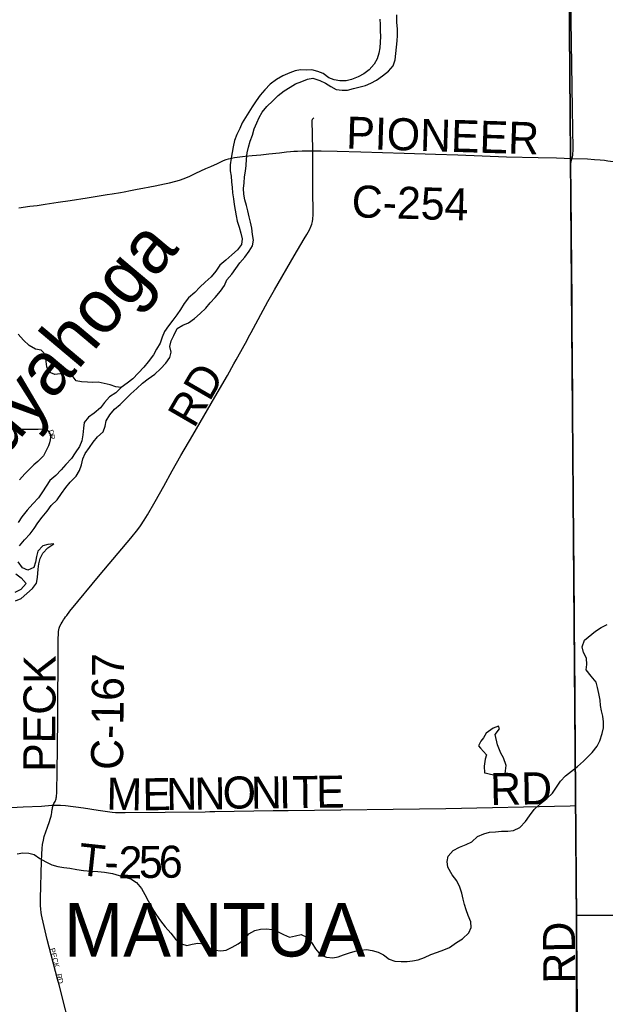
# Model space of a CAD drawing. Header units: feet. Extents: x 2113747 to 2516209, y 960708 to 1356798.
# Tile 202 of 253: x 2322958 to 2328442, y 1197073 to 1206291. Entities that reach past the tile are written whole.
import ezdxf

# ---------------------------------------------------------------- set-up
doc = ezdxf.new("R2010")
doc.units = ezdxf.units.FT
doc.header["$LTSCALE"] = 50
doc.header["$MEASUREMENT"] = 0
doc.linetypes.add('OhDOT_USTN3', pattern=[0.22, 0.165, -0.055])
for name, color, linetype in [('0_Xref', 7, 'Continuous'), ('GM_X_City_Street', 251, 'Continuous'), ('GM_X_City_Street_Text', 251, 'Continuous'), ('GM_X_Corporation_Text', 251, 'Continuous'), ('GM_X_County_Road', 3, 'Continuous'), ('GM_X_County_Road_Text', 3, 'Continuous'), ('GM_X_Major_River', 5, 'Continuous'), ('GM_X_Major_River_Text', 5, 'Continuous'), ('GM_X_Minor_Lake', 5, 'Continuous'), ('GM_X_Minor_River', 5, 'Continuous'), ('GM_X_Township', 251, 'OhDOT_USTN3'), ('GM_X_Township_Road', 4, 'Continuous'), ('GM_X_Township_Road_Text', 4, 'Continuous'), ('GM_X_Township_Subdivision', 4, 'Continuous'), ('GM_X_Township_Subdivision_Text', 4, 'Continuous')]:
    doc.layers.add(name, color=color, linetype=linetype)
doc.styles.add('Styledgn030', font='dgn030.shx')
doc.styles.add('Styledgn031', font='dgn031.shx')

# ---------------------------------------------------------------- blocks, each defined once
blk = doc.blocks.new('POR')
at = {"layer": 'GM_X_City_Street', "flags": 128}
for points in [[(2320368.9, 1198811.5), (2320694.5, 1198814.8), (2321129.3, 1198824.7), (2321470.2, 1198831.7), (2322013.3, 1198839.4), (2322105, 1198843.1), (2322236.1, 1198849.1), (2322420.8, 1198860.8), (2322545, 1198875.5), (2322761.4, 1198903.5), (2322877, 1198914.4), (2322989.5, 1198920.6), (2323161.3, 1198929.7), (2323258.9, 1198937.1), (2323272.7, 1198938.2)], [(2323313.8, 1197308), (2323217.1, 1197679.8), (2323169.1, 1197881.5), (2323163.1, 1197910), (2323159.8, 1197932.9), (2323156.5, 1197964.7), (2323154.7, 1197997.3), (2323153.2, 1198032.1), (2323152.6, 1198064.7), (2323163.5, 1198414.5), (2323165.6, 1198475.4), (2323166.2, 1198488.1), (2323168.2, 1198521.4), (2323169, 1198533), (2323173.2, 1198570), (2323180.5, 1198611), (2323188.9, 1198645.6), (2323202.8, 1198688.3), (2323218.1, 1198731.8), (2323237, 1198783.7), (2323244.9, 1198807.6), (2323252.7, 1198833.4), (2323256.9, 1198851.7), (2323260, 1198869), (2323260.8, 1198876.2)], [(2323260.8, 1198876.2), (2323263.1, 1198896.6), (2323264.5, 1198907.9), (2323265.9, 1198915.5), (2323268, 1198924.1), (2323271.6, 1198935.8), (2323272.7, 1198938.2)], [(2323327.1, 1197256.8), (2323313.8, 1197308)]]:
    blk.add_lwpolyline(points, dxfattribs=at)
at = {"layer": 'GM_X_County_Road', "flags": 128}
for points in [[(2325702.8, 1205064.2), (2325700.2, 1205222), (2325699.4, 1205250.7), (2325696.9, 1205309.4), (2325696.2, 1205327.9), (2325696.2, 1205331.3), (2325696.3, 1205336.2), (2325696.4, 1205338.3), (2325696.8, 1205342.9), (2325697.1, 1205344.7), (2325698.3, 1205350.6), (2325700, 1205355.6), (2325701.2, 1205358.3), (2325702.4, 1205360.7), (2325703.7, 1205362.6), (2325705.3, 1205364.8), (2325711.2, 1205371.1)], [(2323321, 1200541.3), (2323323.1, 1200563.4), (2323326.1, 1200580.1), (2323329.3, 1200595.7), (2323334.1, 1200612.6), (2323345.5, 1200634.6), (2323355.3, 1200650.9), (2323368.3, 1200671.7), (2323376.6, 1200684.5), (2323387.2, 1200699.5), (2323398.3, 1200714.3), (2323428.9, 1200753), (2323712.2, 1201097.1), (2323998, 1201437.6), (2324064.1, 1201519.6), (2324088.2, 1201552.8), (2324123.4, 1201605.2), (2324153.6, 1201655.9), (2324225.7, 1201778.9), (2324308.5, 1201925.3), (2324387.4, 1202068.5), (2324467.9, 1202209.5), (2324581, 1202400.8), (2324785.3, 1202756.4), (2324903.9, 1202958.6), (2324965, 1203067.9), (2324986.3, 1203106.4), (2325059.1, 1203239.4), (2325071.5, 1203262.9), (2325112.7, 1203340.5), (2325125.1, 1203363.6), (2325282.7, 1203651.2), (2325344.7, 1203761.7), (2325528.9, 1204078.7), (2325622, 1204239.2), (2325647.1, 1204280.5), (2325670.7, 1204324.9), (2325687.3, 1204361.5), (2325692.8, 1204375.9), (2325699.4, 1204401.7), (2325703.3, 1204424.3), (2325704.6, 1204435.8), (2325706, 1204453.3), (2325706.4, 1204460.9), (2325706.6, 1204474.1), (2325704.1, 1204700.7), (2325702.4, 1204909.1), (2325702.8, 1205064.2)], [(2325702.8, 1205064.2), (2325781.8, 1205062.7), (2325929.8, 1205058.8), (2326153, 1205052.3), (2326559.9, 1205040.6), (2326852.8, 1205031.4), (2327060.6, 1205024.3), (2327517.3, 1205008.1), (2327812.6, 1205000.6), (2327986, 1204996.1), (2328129.2, 1204991.5)], [(2328129.2, 1204991.5), (2328275.3, 1204986.7), (2328341.4, 1204983.3), (2328394.1, 1204979.3), (2328433.2, 1204975), (2328466.9, 1204970.1), (2328514.2, 1204962), (2328593.9, 1204942.8), (2328623.9, 1204934.6), (2328755.9, 1204896.4), (2328947.9, 1204839.6), (2329518.6, 1204674.6), (2329571.2, 1204659.7), (2329626.5, 1204643.5), (2330140.2, 1204495.8), (2330351.4, 1204434.8), (2330696.4, 1204336.4), (2330851.8, 1204292.2)], [(2323272.7, 1198938.2), (2323279.5, 1198953.5), (2323284.5, 1198962.6), (2323289.4, 1198971.8), (2323293.9, 1198980.9), (2323296.9, 1198988.9), (2323299.2, 1198996.2), (2323301.3, 1199005), (2323302.8, 1199014.6), (2323303.4, 1199020.5), (2323304, 1199027.9), (2323305.8, 1199048.2), (2323306.4, 1199061), (2323307, 1199078.5), (2323309.1, 1199241.8), (2323314.2, 1199736.3), (2323314.9, 1199965.6), (2323317.3, 1200224.5), (2323317.9, 1200276.9), (2323318.3, 1200342.3), (2323319.4, 1200493.8), (2323321, 1200541.3)], [(2323828.1, 1195265), (2323827.2, 1195268.8), (2323800.2, 1195372.7), (2323760.2, 1195536.8), (2323575.9, 1196262.3), (2323512.9, 1196515.5), (2323448.6, 1196774.5), (2323327.1, 1197256.8)]]:
    blk.add_lwpolyline(points, dxfattribs=at)
at = {"layer": 'GM_X_Major_River', "flags": 128}
for points in [[(2326332.1, 1206296.7), (2326332.4, 1206244.6), (2326334.7, 1206186.4), (2326336.9, 1206134.2), (2326335.2, 1206080), (2326329.4, 1206027.8), (2326321.6, 1205977.6), (2326305.8, 1205923.4), (2326276, 1205873), (2326232.2, 1205822.6), (2326180.2, 1205784.2), (2326126.3, 1205755.9), (2326066.3, 1205729.5), (2326014.2, 1205717.2), (2325956.1, 1205716.9), (2325901.9, 1205726.6), (2325851.8, 1205746.4), (2325799.5, 1205786.3)], [(2324743.3, 1203639.7), (2324789.2, 1203690.1), (2324839, 1203750.5), (2324874.9, 1203800.9), (2324896.6, 1203855.2), (2324944.5, 1203909.6), (2324982.3, 1203962), (2325018.1, 1204014.3), (2325068, 1204068.8), (2325107.8, 1204123.2), (2325137.6, 1204173.5), (2325147.4, 1204225.7), (2325139.2, 1204279.9), (2325130.9, 1204338), (2325118.6, 1204394.1), (2325108.3, 1204444.2), (2325096, 1204500.4), (2325081.8, 1204550.5), (2325067.5, 1204604.6), (2325057.2, 1204658.7), (2325055, 1204710.9), (2325058.7, 1204763.1), (2325064.5, 1204819.3), (2325072.3, 1204873.5), (2325078, 1204925.7), (2325081.8, 1204983.9), (2325087.5, 1205044.2), (2325101.3, 1205098.4), (2325117, 1205154.7), (2325138.8, 1205211), (2325154.6, 1205267.3), (2325178.4, 1205325.6), (2325200.2, 1205375.9), (2325230, 1205426.2), (2325271.9, 1205476.6), (2325327.7, 1205531), (2325379.6, 1205579.5), (2325435.5, 1205625.9), (2325489.4, 1205660.3), (2325541.4, 1205688.7), (2325599.4, 1205713), (2325653.4, 1205733.4), (2325703.5, 1205741.7), (2325769.7, 1205721.9), (2325821.9, 1205696.1), (2325872.2, 1205664.3), (2325922.4, 1205638.4), (2325976.5, 1205630.7), (2326026.6, 1205630.9), (2326082.7, 1205645.3), (2326134.7, 1205659.6), (2326194.8, 1205676), (2326246.8, 1205696.3), (2326298.7, 1205724.6), (2326354.7, 1205765.1), (2326412.6, 1205807.5), (2326454.4, 1205859.9), (2326474.2, 1205916.2), (2326479.9, 1205974.4), (2326485.7, 1206034.6), (2326491.4, 1206092.9), (2326495.2, 1206143.1), (2326494.9, 1206205.3), (2326490.6, 1206265.4), (2326490.3, 1206335.7)], [(2325799.5, 1205786.3), (2325749.3, 1205806.1), (2325695.1, 1205819.9), (2325645, 1205817.6), (2325588.9, 1205821.3), (2325538.8, 1205813.1), (2325486.8, 1205792.7), (2325422.8, 1205764.3), (2325362.9, 1205729.9), (2325304.9, 1205687.4), (2325253.1, 1205635), (2325211.2, 1205584.6), (2325173.4, 1205532.2), (2325135.6, 1205475.9), (2325071.9, 1205375.2), (2325042.1, 1205324.9), (2325018.3, 1205272.6), (2324992.5, 1205216.3), (2324970.7, 1205160), (2324957, 1205099.7), (2324949.2, 1205047.5), (2324937.4, 1204993.2), (2324929.7, 1204933), (2324930, 1204874.8), (2324938.2, 1204824.7), (2324940.5, 1204772.5), (2324946.7, 1204720.4), (2324951, 1204668.2), (2324961.3, 1204612.1), (2324967.5, 1204559.9), (2324984, 1204455.7), (2324994.3, 1204405.5), (2325012.6, 1204347.4), (2325028.9, 1204293.3), (2325041.1, 1204239.2), (2325035.4, 1204187), (2324997.5, 1204136.6), (2324945.6, 1204090.2), (2324889.8, 1204039.8), (2324831.9, 1203991.3), (2324794.1, 1203936.9), (2324750.2, 1203884.5), (2324696.3, 1203834.1), (2324644.5, 1203785.6), (2324598.6, 1203735.2), (2324538.7, 1203686.8), (2324496.9, 1203632.4), (2324463.1, 1203578), (2324429.2, 1203527.7), (2324391.4, 1203477.3), (2324351.5, 1203424.9), (2324315.7, 1203372.6), (2324293.9, 1203318.3), (2324274.1, 1203262), (2324240.3, 1203205.6), (2324212.5, 1203153.3), (2324162.7, 1203088.8), (2324120.9, 1203038.4), (2324017.2, 1202929.5), (2323963.2, 1202889.1), (2323909.3, 1202846.7), (2323857.5, 1202798.2), (2323799.5, 1202759.8), (2323753.7, 1202707.4), (2323713.8, 1202657), (2323655.9, 1202608.6), (2323602, 1202570.2), (2323562.2, 1202519.8), (2323556.4, 1202465.6), (2323548.7, 1202405.3), (2323538.9, 1202347.1), (2323517.1, 1202294.8), (2323479.3, 1202236.4), (2323443.5, 1202184), (2323391.6, 1202127.6), (2323345.8, 1202077.2), (2323297.9, 1202022.7), (2323242, 1201976.3), (2323170.4, 1201871.6), (2323134.5, 1201815.2), (2323082.7, 1201758.7), (2323028.9, 1201700.2), (2322979, 1201637.8), (2322945.2, 1201583.4)], [(2322921.4, 1201103.6), (2322973.7, 1201065.8), (2323018, 1201013.8), (2322968.2, 1200957.4), (2322914.2, 1200929)], [(2322918.5, 1200850.7), (2322972.5, 1200873.1), (2323024.4, 1200917.5), (2323078.3, 1200965.9), (2323116.2, 1201016.3), (2323126, 1201068.6), (2323131.6, 1201146.9), (2323137.4, 1201197.1), (2323151.2, 1201247.3), (2323175, 1201297.6), (2323220.9, 1201348), (2323276.8, 1201384.4), (2323222.9, 1201379.1), (2323174.7, 1201365.8), (2323126.8, 1201315.4), (2323117, 1201265.2), (2323107.3, 1201213), (2323089.5, 1201162.7), (2323033.5, 1201136.3), (2322983.3, 1201160.1), (2322942.9, 1201214.1)], [(2322956.2, 1201366.7), (2323002.1, 1201421.1), (2323055.9, 1201477.6), (2323093.8, 1201528), (2323129.6, 1201580.4), (2323169.4, 1201634.7), (2323215.3, 1201691.2), (2323253.1, 1201743.5), (2323309, 1201796), (2323348.8, 1201856.4), (2323390.6, 1201910.8), (2323432.5, 1201961.2), (2323488.3, 1202017.7), (2323518.1, 1202072), (2323537.9, 1202124.3), (2323549.7, 1202178.6), (2323571.5, 1202230.8), (2323611.3, 1202285.2), (2323647.2, 1202335.6), (2323687, 1202386), (2323738.9, 1202432.4), (2323758.7, 1202486.7), (2323766.5, 1202536.9), (2323802.3, 1202591.3), (2323846.1, 1202645.7), (2323898, 1202688.1), (2323947.9, 1202738.5), (2323999.8, 1202788.9), (2324055.7, 1202839.4), (2324107.5, 1202887.8), (2324161.5, 1202928.2), (2324223.4, 1202972.7), (2324275.3, 1203021.1), (2324327.1, 1203075.6), (2324362.9, 1203128), (2324376.7, 1203178.2), (2324364.5, 1203230.3), (2324378.2, 1203284.6), (2324402.1, 1203334.9), (2324431.8, 1203399.2), (2324485.8, 1203429.6), (2324539.8, 1203454), (2324593.7, 1203492.4), (2324647.6, 1203538.8), (2324701.5, 1203589.3), (2324743.3, 1203639.7)]]:
    blk.add_lwpolyline(points, dxfattribs=at)
at = {"layer": 'GM_X_Minor_Lake'}
blk.add_line((2327328.7, 1199235.7), (2327421, 1199214.1), dxfattribs=at)
at = {"layer": 'GM_X_Minor_Lake', "flags": 128}
blk.add_lwpolyline([(2327421, 1199214.1), (2327503.1, 1199234.6), (2327514.7, 1199308.9), (2327488.4, 1199381.1), (2327464.1, 1199423.1), (2327431.7, 1199501.2), (2327411.2, 1199599.4), (2327451, 1199651.8), (2327440.9, 1199677.9), (2327390.9, 1199657.5), (2327327, 1199611), (2327301.1, 1199568.8), (2327275.2, 1199536.5), (2327253.4, 1199492.2), (2327273.5, 1199470.3), (2327329.9, 1199408.3), (2327316.1, 1199368.1), (2327308.4, 1199301.9), (2327310.6, 1199239.6), (2327328.7, 1199235.7)], dxfattribs=at)
at = {"layer": 'GM_X_Minor_River', "flags": 128}
for points in [[(2323909.3, 1202846.7), (2323859.2, 1202854.5), (2323807, 1202872.2), (2323748.8, 1202886), (2323694.7, 1202895.8), (2323644.6, 1202895.5), (2323592.5, 1202897.2), (2323538.4, 1202899), (2323488.2, 1202908.8), (2323449.9, 1202960.7), (2323393.6, 1202990.6), (2323337.6, 1202974.2), (2323287.5, 1202969.9), (2323235.3, 1202989.8), (2323211.1, 1203041.8), (2323204.8, 1203091.9), (2323208.6, 1203144.1), (2323160.2, 1203198.1), (2323106.1, 1203207.8), (2323047.8, 1203239.6), (2322995.5, 1203291.6), (2322943.1, 1203345.5)], [(2326968, 1198356.8), (2326959.7, 1198410.9), (2326971.5, 1198461.2), (2327017.4, 1198513.6), (2327077.4, 1198544), (2327137.4, 1198568.4), (2327193.4, 1198594.8), (2327245.2, 1198643.2), (2327305.2, 1198669.6), (2327357.3, 1198684), (2327413.4, 1198688.3), (2327469.5, 1198694.6), (2327527.6, 1198692.9), (2327583.7, 1198699.2), (2327641.6, 1198729.6), (2327695.5, 1198784.1), (2327731.3, 1198838.4), (2327777.1, 1198896.9), (2327833, 1198951.4), (2327892.9, 1198999.8), (2327946.8, 1199050.3), (2327984.6, 1199106.7), (2328022.4, 1199161.1), (2328070.3, 1199211.5), (2328126.2, 1199255.9), (2328180.1, 1199298.4), (2328238, 1199350.9), (2328317.8, 1199429.6), (2328365.6, 1199490), (2328391.4, 1199540.3), (2328413.2, 1199608.7), (2328425, 1199660.9), (2328424.7, 1199719.1), (2328418.4, 1199771.3), (2328406.2, 1199821.4), (2328397.9, 1199871.5), (2328393.7, 1199921.7), (2328381.4, 1199981.8), (2328369.1, 1200037.9), (2328356.9, 1200088), (2328310.5, 1200144), (2328264.1, 1200204), (2328269.9, 1200254.2), (2328265.6, 1200314.3), (2328237.3, 1200366.4), (2328225.1, 1200420.5), (2328246.8, 1200480.8), (2328350.7, 1200565.7), (2328402.6, 1200600.1), (2328458.6, 1200628.4)], [(2322935.4, 1198482.6), (2322987.5, 1198490.9), (2323043.6, 1198489.1), (2323093.7, 1198475.3), (2323146, 1198439.5), (2323202.3, 1198405.6), (2323260.5, 1198377.8), (2323316.7, 1198362.1), (2323370.8, 1198354.3), (2323427, 1198348.6), (2323493.2, 1198336.9), (2323555.3, 1198325.2), (2323627.5, 1198319.5), (2323689.6, 1198317.8), (2323751.8, 1198310.1), (2323826, 1198296.4), (2323890.2, 1198280.7), (2323942.4, 1198264.9), (2323998.6, 1198247.1), (2324050.8, 1198213.3), (2324099.2, 1198157.3), (2324131.5, 1198101.3), (2324159.8, 1198041.2), (2324196.2, 1197975.2), (2324238.6, 1197907.2), (2324276.9, 1197855.2), (2324319.3, 1197799.2), (2324373.6, 1197739.3), (2324416, 1197683.3), (2324472.3, 1197639.4), (2324524.5, 1197623.6), (2324574.5, 1197635.9), (2324626.6, 1197646.2), (2324678.7, 1197638.5), (2324735, 1197602.6), (2324789.2, 1197580.9), (2324841.3, 1197573.1), (2324891.4, 1197581.4), (2324949.4, 1197607.8), (2325005.4, 1197638.2), (2325059.3, 1197680.6), (2325103.1, 1197733), (2325159.1, 1197765.4), (2325213.1, 1197777.7), (2325267.2, 1197780), (2325325.4, 1197774.3), (2325377.6, 1197752.5), (2325427.8, 1197726.6), (2325484, 1197700.8), (2325540.1, 1197713.2), (2325594.1, 1197727.5), (2325648.3, 1197701.7), (2325694.7, 1197647.7), (2325729, 1197591.7), (2325775.3, 1197537.8), (2325831.5, 1197516), (2325889.7, 1197508.2), (2325939.8, 1197518.5), (2325991.8, 1197536.9), (2326047.8, 1197555.2), (2326099.8, 1197569.6), (2326153.9, 1197579.9), (2326206, 1197586.1), (2326260.1, 1197576.4), (2326314.3, 1197560.6), (2326364.5, 1197536.8), (2326418.8, 1197494.9), (2326471, 1197477.1), (2326529.1, 1197473.4), (2326585.3, 1197473.7), (2326635.3, 1197480), (2326689.4, 1197490.3), (2326747.4, 1197510.7), (2326807.4, 1197541.1), (2326869.4, 1197561.5), (2326929.4, 1197583.9), (2326981.4, 1197606.2), (2327049.4, 1197652.8), (2327105.3, 1197687.2), (2327163.2, 1197743.7), (2327185, 1197793.9), (2327182.8, 1197844.1), (2327158.4, 1197904.2), (2327138.2, 1197956.3), (2327123.9, 1198006.4), (2327109.6, 1198058.5), (2327097.3, 1198114.6), (2327081.1, 1198170.7), (2327050.7, 1198230.8), (2327008.4, 1198284.8), (2326968, 1198356.8)]]:
    blk.add_lwpolyline(points, dxfattribs=at)
at = {"layer": 'GM_X_Township', "flags": 128}
for points in [[(2327982.2, 1222075.8), (2333341.1, 1222132.7), (2335681.5, 1222157.3), (2338510.3, 1222201), (2341238.8, 1222244.5), (2343737.4, 1222286.4), (2344323.7, 1222288.3), (2349299.7, 1222361.1), (2350843.4, 1222394.8), (2353397.3, 1222450.6), (2353508.5, 1216821.2), (2353654, 1209647.9), (2353656.9, 1209131.5), (2353645.3, 1208790.4), (2353781.2, 1202403), (2353792.4, 1201872.5), (2353808.4, 1201120.8), (2353820.8, 1200258.3), (2353819.5, 1199781.5), (2353831.2, 1199152.6), (2353828.8, 1198960.3), (2353832.9, 1198882.4), (2353851.4, 1197692.9), (2353875.8, 1196719.4), (2353879.8, 1196527.3), (2353885.4, 1196279.7), (2353891.8, 1195968.4), (2353908.2, 1195164.1), (2347305.7, 1195156.5), (2344004.7, 1195133.7), (2340985, 1195137.6), (2340041.4, 1195153.5), (2338450.2, 1195156.9), (2336453.5, 1195161.1), (2330756.3, 1195208.4), (2328174.7, 1195266.6), (2328171.6, 1197914.8), (2328163.6, 1198937.3), (2328115.9, 1204996), (2328087.6, 1208595.2), (2328082.3, 1214984.1), (2327992.7, 1220658.5), (2327982.2, 1222075.8)], [(2298613, 1221604.6), (2299175.1, 1221608.8), (2303374.4, 1221676), (2308425.8, 1221766), (2313088.3, 1221841.3), (2315599.9, 1221874.5), (2319071, 1221920.3), (2326583.9, 1222060.9), (2327982.2, 1222075.8), (2327992.7, 1220658.5), (2328082.3, 1214984.1), (2328087.6, 1208595.2), (2328115.9, 1204996), (2328163.6, 1198937.3), (2328171.6, 1197914.8), (2328174.7, 1195266.6), (2323786.2, 1195265.1), (2322464.4, 1195264.6), (2318541.5, 1195277.6), (2313387.7, 1195294.5), (2308630.4, 1195310.2), (2305509.1, 1195320.5), (2303164.9, 1195327.8), (2300042.5, 1195361.9), (2299323.8, 1195370.3), (2298809.6, 1195370.6), (2298780.7, 1199198.8), (2298740.9, 1204470.2), (2298730.9, 1210551.8), (2298731.4, 1210570.4), (2298734.2, 1210676), (2298677.3, 1215520.5), (2298674, 1215931.5), (2298639.1, 1217955), (2298613, 1221604.6)]]:
    blk.add_lwpolyline(points, dxfattribs=at)
at = {"layer": 'GM_X_Township_Road', "flags": 128}
for points in [[(2328129.2, 1204991.5), (2328131.6, 1204998.2), (2328134.2, 1205006), (2328136.1, 1205013.3), (2328137.1, 1205018.7), (2328137.7, 1205022.6), (2328138.2, 1205027.2), (2328138.5, 1205031.1), (2328139.2, 1205043.7), (2328139.6, 1205056.2), (2328139.7, 1205082), (2328135.4, 1205457.3), (2328108.4, 1207116.1), (2328105.6, 1207372.1), (2328093.3, 1208136.4), (2328087.6, 1208593.8)], [(2324811.6, 1204945), (2324867.8, 1204972.4), (2324893.1, 1204982.9), (2324914.8, 1204989.2), (2324942.2, 1204995.5), (2324969.6, 1205000.4), (2325069.7, 1205011.7), (2325134.7, 1205018.3), (2325215.7, 1205026.2), (2325289.9, 1205033.5), (2325390.9, 1205045.1), (2325456.5, 1205052.7), (2325495.4, 1205056.2), (2325525, 1205058.4), (2325560.9, 1205060.2), (2325602.6, 1205062), (2325638.3, 1205063), (2325702.8, 1205064.2)], [(2328166.3, 1198933.2), (2328163.2, 1199461.9), (2328156.2, 1200379.8), (2328154.2, 1200552.2), (2328152.3, 1200804.8), (2328150.9, 1200995.2), (2328149, 1201205.2), (2328147.5, 1201339.8), (2328144.8, 1201740), (2328137.7, 1202475.2), (2328136.8, 1202597.4), (2328136.3, 1202703), (2328134.2, 1203159.9), (2328133, 1203389.5), (2328130.7, 1203655.3), (2328124.8, 1204298.2), (2328121.6, 1204678.5), (2328119.6, 1204903.7), (2328119.7, 1204919), (2328120, 1204936.2), (2328120.2, 1204942.8), (2328121, 1204956.1), (2328121.5, 1204961.2), (2328122.4, 1204967.3), (2328124.3, 1204976.1), (2328125.5, 1204980.5), (2328127, 1204985.4), (2328129.2, 1204991.5)], [(2322949.4, 1204530.3), (2323054, 1204543.6), (2323122.8, 1204552), (2323198, 1204562.5), (2323320, 1204581), (2323431.5, 1204596.7), (2323591.2, 1204623), (2323778.9, 1204653.3), (2323822.9, 1204660.5), (2323901, 1204673.9), (2323935.9, 1204680), (2323995.6, 1204690.6), (2324059.5, 1204703.2), (2324110.8, 1204713), (2324176.1, 1204725.6), (2324227.3, 1204735.4), (2324314.4, 1204752.9), (2324361.5, 1204764.1), (2324419.7, 1204778.1), (2324456.2, 1204788.6), (2324498.4, 1204803.3), (2324551.7, 1204825.1), (2324606.4, 1204853), (2324655, 1204876.3), (2324700.6, 1204897.3), (2324747, 1204917.6), (2324811.6, 1204945)], [(2323272.7, 1198938.2), (2323312.5, 1198938.9), (2323341.5, 1198937.7), (2323387.3, 1198934.6), (2323554.6, 1198912.9), (2323693.2, 1198890.8), (2323823.6, 1198871.2), (2323856.4, 1198868.1), (2323886.9, 1198868.1), (2323944.7, 1198868), (2324695.1, 1198876.4), (2324737.6, 1198877.2), (2324786.5, 1198877.6), (2325332.5, 1198886.6), (2325473.5, 1198888.7), (2326949.7, 1198906.1), (2328112.6, 1198932), (2328166.3, 1198933.2)], [(2328174.8, 1197908.1), (2328172.3, 1198226.7), (2328168.5, 1198564.9), (2328166.3, 1198933.2)], [(2328174.8, 1197908.1), (2328218.1, 1197908.2), (2328614.2, 1197908.7)], [(2328175.8, 1197755.2), (2328175.2, 1197860.4), (2328174.8, 1197908.1)], [(2328188.9, 1195266.2), (2328188.2, 1195422.7), (2328185.2, 1195582.7), (2328179.7, 1195940.4), (2328174, 1196179.4), (2328172.5, 1196323.3), (2328176, 1196735.3), (2328179.1, 1196917.8), (2328180, 1197036.2), (2328175.8, 1197755.2)]]:
    blk.add_lwpolyline(points, dxfattribs=at)
at = {"layer": 'GM_X_Township_Subdivision', "flags": 128}
blk.add_lwpolyline([(2322940, 1202460.4), (2322966.2, 1202458.9), (2323018.7, 1202456.9), (2323080.8, 1202457.3), (2323132.6, 1202458.5), (2323178.8, 1202460.4), (2323196.6, 1202457.4), (2323209.9, 1202452.7), (2323222, 1202445.2), (2323229.4, 1202437.6), (2323234.3, 1202430.4), (2323237.7, 1202424.9), (2323241.7, 1202416.5), (2323246.9, 1202393.6), (2323247.3, 1202376.9), (2323244.6, 1202357.1), (2323237.3, 1202328.1), (2323227.1, 1202299.9), (2323210.5, 1202264), (2323194.5, 1202231.5), (2323180, 1202209.3), (2323160.8, 1202187), (2323128.2, 1202155.1), (2323091.6, 1202123.1), (2323073.3, 1202105.8), (2323049.9, 1202083.6), (2323026.9, 1202061.1), (2323006.4, 1202040.5), (2322955, 1201982.6)], dxfattribs=at)
at = {"layer": 'GM_X_City_Street_Text', "char_height": 50, "attachment_point": 7, "line_spacing_factor": 0.8, "style": 'Styledgn030'}
for s, insert, rotation in [('{\\Fdgn000|c0;\\C256;PECK}', (2323236.9, 1197592.8), 284.42496), ('{\\Fdgn000|c0;\\C256;R}', (2323298.5, 1197355), 281.73858), ('{\\Fdgn000|c0;\\C256;D}', (2323309.1, 1197307.1), 289.45599)]:
    blk.add_mtext(s, dxfattribs=dict(at, insert=insert, rotation=rotation))
at = {"layer": 'GM_X_Corporation_Text', "insert": (2323371.3, 1197513.8), "char_height": 500, "attachment_point": 7, "rotation": 0.00001, "line_spacing_factor": 0.8, "style": 'Styledgn030'}
blk.add_mtext('{\\Fdgn000|c0;\\C256;MANTUA}', dxfattribs=at)
at = {"layer": 'GM_X_County_Road_Text', "char_height": 300, "attachment_point": 7, "line_spacing_factor": 0.8, "style": 'Styledgn030'}
for s, insert, rotation in [('{\\Fdgn000|c0;\\C256;PIONEER}', (2326012.4, 1205080.4), 358.20943), ('{\\Fdgn000|c0;\\C256;C-254}', (2326063.8, 1204437), 358.34755), ('{\\Fdgn000|c0;\\C256;RD}', (2324590.8, 1202456.3), 59.95173), ('{\\Fdgn000|c0;\\C256;PECK}', (2323295.1, 1199248.1), 89.73023), ('{\\Fdgn000|c0;\\C256;C-167}', (2323929.9, 1199266.4), 89.44891)]:
    blk.add_mtext(s, dxfattribs=dict(at, insert=insert, rotation=rotation))
at = {"layer": 'GM_X_Major_River_Text', "insert": (2322612.9, 1201711.1), "char_height": 500.275, "attachment_point": 7, "rotation": 49.97294, "line_spacing_factor": 0.8, "style": 'Styledgn031'}
blk.add_mtext('{\\Fdgn000|c0;\\C256;Cuyahoga}', dxfattribs=at)
at = {"layer": 'GM_X_Township_Road_Text', "char_height": 300, "attachment_point": 7, "line_spacing_factor": 0.8, "style": 'Styledgn030'}
for s, insert, rotation in [('{\\Fdgn000|c0;\\C256;RD}', (2327366.2, 1198937.9), 0.98721), ('{\\Fdgn000|c0;\\C256;M}', (2323768.4, 1198895.2), 358.83918), ('{\\Fdgn000|c0;\\C256;E}', (2324108.9, 1198888.6), 0.8567), ('{\\Fdgn000|c0;\\C256;N}', (2324333.2, 1198891.9), 0.83058), ('{\\Fdgn000|c0;\\C256;N}', (2324597.2, 1198895.7), 0.83542), ('{\\Fdgn000|c0;\\C256;O}', (2324861.2, 1198899.6), 0.83422), ('{\\Fdgn000|c0;\\C256;N}', (2325125.2, 1198903.4), 0.83422), ('{\\Fdgn000|c0;\\C256;I}', (2325389.1, 1198907.3), 0.82749), ('{\\Fdgn000|c0;\\C256;T}', (2325512.4, 1198909.1), 0.8364), ('{\\Fdgn000|c0;\\C256;E}', (2325736.7, 1198912.3), 0.83143), ('{\\Fdgn000|c0;\\C256;T}', (2323496.3, 1198286), 353.86), ('{\\Fdgn000|c0;\\C256;2}', (2323880.8, 1198254.4), 359.01969), ('{\\Fdgn000|c0;\\C256;5}', (2324075.9, 1198251.2), 0.40547), ('{\\Fdgn000|c0;\\C256;6}', (2324263.4, 1198252.5), 0.76325), ('{\\Fdgn000|c0;\\C256;-}', (2323747, 1198259.9), 357.57865), ('{\\Fdgn000|c0;\\C256;RD}', (2328161.4, 1197268.7), 90.49619)]:
    blk.add_mtext(s, dxfattribs=dict(at, insert=insert, rotation=rotation))
at = {"layer": 'GM_X_Township_Subdivision_Text', "char_height": 50, "attachment_point": 7, "line_spacing_factor": 0.8, "style": 'Styledgn030'}
for s, insert, rotation in [('{\\Fdgn000|c0;\\C256;D}', (2323221.5, 1202441), 290.68909), ('{\\Fdgn000|c0;\\C256;R}', (2323235.3, 1202407.3), 275.86284)]:
    blk.add_mtext(s, dxfattribs=dict(at, insert=insert, rotation=rotation))

msp = doc.modelspace()

# ---------------------------------------------------------------- block references
at = {"layer": '0_Xref'}
msp.add_blockref('POR', (0, 0), dxfattribs=at)

doc.saveas('drawing.dxf')
